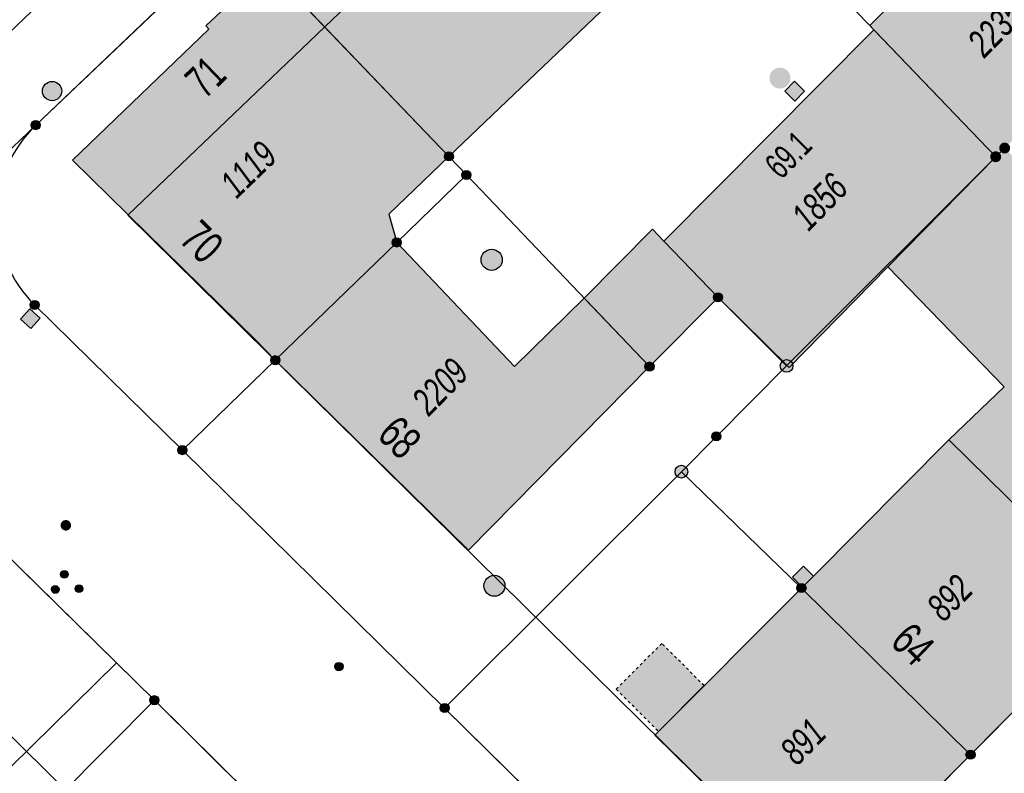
# Model space of a CAD drawing. Header units: metres. Extents: x 2695751 to 2696029, y 1260877 to 1261206.
# Tile 24 of 70: x 2695812 to 2695847, y 1261063 to 1261090. Entities that reach past the tile are written whole.
import ezdxf

# ---------------------------------------------------------------- set-up
doc = ezdxf.new("R2010")
doc.units = ezdxf.units.M
doc.header["$LTSCALE"] = 0.1
doc.linetypes.add('AUSGEZOGEN', pattern=[0])
doc.linetypes.add('VERDECKT2_S2', pattern=[0.36, 0.2, -0.16])
for name, color, linetype in [('Aménagement du territoire_Ligne de distance', 7, 'AUSGEZOGEN'), ('Limites de bien-fonds', 7, 'AUSGEZOGEN'), ('Mensuration officielle_Lignes (Couverture du sol)', 7, 'AUSGEZOGEN'), ('Mensuration officielle_Lignes (Objets divers)', 7, 'AUSGEZOGEN'), ("Mensuration officielle_N° d'assurance", 7, 'AUSGEZOGEN'), ('Mensuration officielle_N° de bâtiment', 7, 'AUSGEZOGEN'), ('Mensuration officielle_Surface (Objets divers)', 7, 'AUSGEZOGEN'), ('Mensuration officielle_Surfaces de bâtiments (Couverture du sol)', 7, 'AUSGEZOGEN'), ('Mensuration officielle_Surfaces de bâtiments (Objets divers)', 7, 'AUSGEZOGEN'), ('Points fixes eau potable', 255, 'AUSGEZOGEN'), ('Points fixes EU', 255, 'AUSGEZOGEN'), ('Points fixes mensuration officielle', 255, 'AUSGEZOGEN'), ('Points fixes réseau électrique', 255, 'AUSGEZOGEN'), ('Réseau AEW', 8, 'AUSGEZOGEN')]:
    doc.layers.add(name, color=color, linetype=linetype)
doc.styles.add('ARIAL', font='arial.ttf')

msp = doc.modelspace()

# ---------------------------------------------------------------- hatches: boundary and pattern name
at = {"layer": 'Mensuration officielle_Surfaces de bâtiments (Couverture du sol)', "true_color": 0xd2d2d2, "transparency": 33554687}
for points in [[(2695827.989, 1261098.912), (2695823.218, 1261094.33), (2695823.114, 1261094.439), (2695820.92, 1261092.31), (2695827.392, 1261085.554), (2695834.373, 1261092.227)], [(2695846.93, 1261085.54), (2695847.25, 1261085.85), (2695851.505, 1261090.093), (2695851.725, 1261090.312), (2695847.21, 1261095.026), (2695845.534, 1261093.343), (2695842.43, 1261090.227), (2695842.575, 1261090.076)], [(2695820.92, 1261092.31), (2695818.708, 1261090.22), (2695818.818, 1261090.105), (2695813.943, 1261085.423), (2695820.494, 1261078.976), (2695821.187, 1261078.266), (2695825.529, 1261082.475), (2695825.248, 1261083.485), (2695827.392, 1261085.554)], [(2695843.081, 1261081.608), (2695846.93, 1261085.54), (2695842.575, 1261090.076), (2695835.078, 1261082.523), (2695834.669, 1261082.948), (2695832.226, 1261080.485), (2695834.56, 1261078.04), (2695837.01, 1261080.51), (2695839.555, 1261078.007)], [(2695839.99, 1261070.12), (2695846.03, 1261064.16), (2695851.29, 1261069.464), (2695848.137, 1261072.576), (2695850.228, 1261074.682), (2695848.45, 1261076.448), (2695852.519, 1261080.544), (2695847.25, 1261085.85), (2695846.93, 1261085.54), (2695843.081, 1261081.608), (2695847.229, 1261077.319), (2695845.26, 1261075.415), (2695840.415, 1261070.543), (2695840.063, 1261070.897), (2695839.673, 1261070.51), (2695840.025, 1261070.155)], [(2695825.529, 1261082.475), (2695821.187, 1261078.266), (2695828.094, 1261071.47), (2695834.56, 1261078.04), (2695832.226, 1261080.485), (2695829.742, 1261078.046)], [(2695846.03, 1261064.16), (2695839.99, 1261070.12), (2695834.751, 1261064.857), (2695840.815, 1261058.899)]]:
    msp.add_hatch(color=254, dxfattribs=at).paths.add_polyline_path(points)
at = {"layer": 'Mensuration officielle_Surfaces de bâtiments (Objets divers)', "true_color": 0xebebeb, "transparency": 33554687}
msp.add_hatch(color=7, dxfattribs=at).paths.add_polyline_path([(2695834.885, 1261064.992), (2695836.515, 1261066.629), (2695834.998, 1261068.139), (2695833.368, 1261066.502)])
at = {"layer": 'Points fixes eau potable', "transparency": 33554687}
msp.add_hatch(color=7, dxfattribs=at).paths.add_polyline_path([(2695813.568, 1261072.489), (2695813.556, 1261072.475), (2695813.546, 1261072.459), (2695813.537, 1261072.442), (2695813.529, 1261072.425), (2695813.524, 1261072.406), (2695813.52, 1261072.388), (2695813.519, 1261072.369), (2695813.519, 1261072.35), (2695813.521, 1261072.331), (2695813.525, 1261072.312), (2695813.531, 1261072.294), (2695813.539, 1261072.277), (2695813.548, 1261072.261), (2695813.559, 1261072.245), (2695813.572, 1261072.231), (2695813.586, 1261072.218), (2695813.601, 1261072.207), (2695813.617, 1261072.197), (2695813.634, 1261072.189), (2695813.652, 1261072.182), (2695813.671, 1261072.178), (2695813.69, 1261072.175), (2695813.709, 1261072.175), (2695813.728, 1261072.176), (2695813.746, 1261072.179), (2695813.765, 1261072.184), (2695813.782, 1261072.191), (2695813.799, 1261072.199), (2695813.815, 1261072.21), (2695813.83, 1261072.221), (2695813.844, 1261072.235), (2695813.856, 1261072.249), (2695813.866, 1261072.265), (2695813.875, 1261072.282), (2695813.883, 1261072.299), (2695813.888, 1261072.318), (2695813.892, 1261072.336), (2695813.893, 1261072.355), (2695813.893, 1261072.374), (2695813.891, 1261072.393), (2695813.887, 1261072.412), (2695813.881, 1261072.43), (2695813.873, 1261072.447), (2695813.864, 1261072.463), (2695813.853, 1261072.479), (2695813.84, 1261072.493), (2695813.826, 1261072.506), (2695813.811, 1261072.517), (2695813.795, 1261072.527), (2695813.778, 1261072.535), (2695813.76, 1261072.542), (2695813.741, 1261072.546), (2695813.722, 1261072.549), (2695813.703, 1261072.549), (2695813.684, 1261072.548), (2695813.666, 1261072.545), (2695813.647, 1261072.54), (2695813.63, 1261072.533), (2695813.613, 1261072.525), (2695813.597, 1261072.514), (2695813.582, 1261072.503)])
at = {"layer": 'Points fixes EU', "lineweight": 25, "transparency": 33554687}
msp.add_hatch(color=7, dxfattribs=at).paths.add_polyline_path([(2695839.597, 1261088.353), (2695839.589, 1261088.428), (2695839.567, 1261088.501), (2695839.53, 1261088.567), (2695839.48, 1261088.625), (2695839.42, 1261088.671), (2695839.352, 1261088.705), (2695839.279, 1261088.724), (2695839.203, 1261088.728), (2695839.128, 1261088.716), (2695839.057, 1261088.69), (2695838.992, 1261088.65), (2695838.937, 1261088.597), (2695838.894, 1261088.535), (2695838.864, 1261088.465), (2695838.849, 1261088.391), (2695838.849, 1261088.315), (2695838.864, 1261088.241), (2695838.894, 1261088.171), (2695838.937, 1261088.109), (2695838.992, 1261088.056), (2695839.057, 1261088.016), (2695839.128, 1261087.99), (2695839.203, 1261087.978), (2695839.279, 1261087.982), (2695839.352, 1261088.001), (2695839.42, 1261088.035), (2695839.48, 1261088.081), (2695839.53, 1261088.139), (2695839.567, 1261088.205), (2695839.589, 1261088.278)])
at = {"layer": 'Points fixes EU', "transparency": 33554687}
for color, points in [(7, [(2695839.394, 1261087.882), (2695839.749, 1261087.529), (2695840.102, 1261087.884), (2695839.747, 1261088.237)]), (253, [(2695829.298, 1261081.855), (2695829.29, 1261081.931), (2695829.267, 1261082.004), (2695829.23, 1261082.071), (2695829.18, 1261082.13), (2695829.119, 1261082.177), (2695829.05, 1261082.21), (2695828.976, 1261082.23), (2695828.9, 1261082.233), (2695828.824, 1261082.222), (2695828.752, 1261082.195), (2695828.687, 1261082.155), (2695828.631, 1261082.102), (2695828.588, 1261082.039), (2695828.557, 1261081.968), (2695828.542, 1261081.893), (2695828.542, 1261081.817), (2695828.557, 1261081.742), (2695828.588, 1261081.671), (2695828.631, 1261081.608), (2695828.687, 1261081.555), (2695828.752, 1261081.515), (2695828.824, 1261081.488), (2695828.9, 1261081.477), (2695828.976, 1261081.48), (2695829.05, 1261081.5), (2695829.119, 1261081.533), (2695829.18, 1261081.58), (2695829.23, 1261081.639), (2695829.267, 1261081.706), (2695829.29, 1261081.779)]), (7, [(2695812.421, 1261080.106), (2695812.087, 1261079.734), (2695812.459, 1261079.4), (2695812.793, 1261079.772)]), (7, [(2695829.393, 1261070.201), (2695829.385, 1261070.276), (2695829.363, 1261070.349), (2695829.326, 1261070.415), (2695829.276, 1261070.472), (2695829.216, 1261070.519), (2695829.148, 1261070.552), (2695829.075, 1261070.571), (2695828.999, 1261070.575), (2695828.924, 1261070.564), (2695828.853, 1261070.537), (2695828.788, 1261070.497), (2695828.733, 1261070.445), (2695828.69, 1261070.383), (2695828.66, 1261070.313), (2695828.645, 1261070.239), (2695828.645, 1261070.163), (2695828.66, 1261070.088), (2695828.69, 1261070.019), (2695828.733, 1261069.956), (2695828.788, 1261069.904), (2695828.853, 1261069.864), (2695828.924, 1261069.838), (2695828.999, 1261069.826), (2695829.075, 1261069.83), (2695829.148, 1261069.849), (2695829.216, 1261069.882), (2695829.276, 1261069.929), (2695829.326, 1261069.986), (2695829.363, 1261070.053), (2695829.385, 1261070.125)]), (7, [(2695823.614, 1261067.311), (2695823.611, 1261067.341), (2695823.602, 1261067.37), (2695823.587, 1261067.397), (2695823.567, 1261067.42), (2695823.543, 1261067.438), (2695823.516, 1261067.452), (2695823.486, 1261067.459), (2695823.456, 1261067.461), (2695823.426, 1261067.456), (2695823.398, 1261067.446), (2695823.372, 1261067.43), (2695823.35, 1261067.409), (2695823.333, 1261067.384), (2695823.321, 1261067.356), (2695823.315, 1261067.326), (2695823.315, 1261067.296), (2695823.321, 1261067.266), (2695823.333, 1261067.238), (2695823.35, 1261067.213), (2695823.372, 1261067.192), (2695823.398, 1261067.176), (2695823.426, 1261067.166), (2695823.456, 1261067.161), (2695823.486, 1261067.163), (2695823.516, 1261067.17), (2695823.543, 1261067.184), (2695823.567, 1261067.202), (2695823.587, 1261067.225), (2695823.602, 1261067.252), (2695823.611, 1261067.281)])]:
    msp.add_hatch(color=color, dxfattribs=at).paths.add_polyline_path(points)
at = {"layer": 'Points fixes mensuration officielle', "transparency": 33554687}
for points in [[(2695812.792, 1261086.67), (2695812.789, 1261086.703), (2695812.779, 1261086.734), (2695812.763, 1261086.763), (2695812.742, 1261086.788), (2695812.716, 1261086.808), (2695812.686, 1261086.822), (2695812.655, 1261086.831), (2695812.622, 1261086.832), (2695812.589, 1261086.827), (2695812.558, 1261086.816), (2695812.531, 1261086.799), (2695812.507, 1261086.776), (2695812.488, 1261086.749), (2695812.475, 1261086.719), (2695812.468, 1261086.686), (2695812.468, 1261086.654), (2695812.475, 1261086.621), (2695812.488, 1261086.591), (2695812.507, 1261086.564), (2695812.531, 1261086.541), (2695812.558, 1261086.524), (2695812.589, 1261086.513), (2695812.622, 1261086.508), (2695812.655, 1261086.509), (2695812.686, 1261086.518), (2695812.716, 1261086.532), (2695812.742, 1261086.552), (2695812.763, 1261086.577), (2695812.779, 1261086.606), (2695812.789, 1261086.637)], [(2695847.445, 1261085.85), (2695847.441, 1261085.889), (2695847.429, 1261085.927), (2695847.41, 1261085.961), (2695847.384, 1261085.991), (2695847.353, 1261086.015), (2695847.318, 1261086.033), (2695847.28, 1261086.043), (2695847.24, 1261086.045), (2695847.201, 1261086.039), (2695847.164, 1261086.025), (2695847.131, 1261086.004), (2695847.102, 1261085.977), (2695847.08, 1261085.945), (2695847.064, 1261085.908), (2695847.056, 1261085.87), (2695847.056, 1261085.83), (2695847.064, 1261085.792), (2695847.08, 1261085.755), (2695847.102, 1261085.723), (2695847.131, 1261085.696), (2695847.164, 1261085.675), (2695847.201, 1261085.661), (2695847.24, 1261085.655), (2695847.28, 1261085.657), (2695847.318, 1261085.667), (2695847.353, 1261085.685), (2695847.384, 1261085.709), (2695847.41, 1261085.739), (2695847.429, 1261085.773), (2695847.441, 1261085.811)], [(2695827.554, 1261085.554), (2695827.551, 1261085.587), (2695827.541, 1261085.618), (2695827.525, 1261085.647), (2695827.504, 1261085.672), (2695827.478, 1261085.692), (2695827.448, 1261085.706), (2695827.417, 1261085.715), (2695827.384, 1261085.716), (2695827.351, 1261085.711), (2695827.32, 1261085.7), (2695827.293, 1261085.683), (2695827.269, 1261085.66), (2695827.25, 1261085.633), (2695827.237, 1261085.603), (2695827.23, 1261085.57), (2695827.23, 1261085.538), (2695827.237, 1261085.505), (2695827.25, 1261085.475), (2695827.269, 1261085.448), (2695827.293, 1261085.425), (2695827.32, 1261085.408), (2695827.351, 1261085.397), (2695827.384, 1261085.392), (2695827.417, 1261085.393), (2695827.448, 1261085.402), (2695827.478, 1261085.416), (2695827.504, 1261085.436), (2695827.525, 1261085.461), (2695827.541, 1261085.49), (2695827.551, 1261085.521)], [(2695847.125, 1261085.54), (2695847.121, 1261085.579), (2695847.109, 1261085.617), (2695847.09, 1261085.651), (2695847.064, 1261085.681), (2695847.033, 1261085.705), (2695846.998, 1261085.723), (2695846.96, 1261085.733), (2695846.92, 1261085.735), (2695846.881, 1261085.729), (2695846.844, 1261085.715), (2695846.811, 1261085.694), (2695846.782, 1261085.667), (2695846.76, 1261085.635), (2695846.744, 1261085.598), (2695846.736, 1261085.56), (2695846.736, 1261085.52), (2695846.744, 1261085.482), (2695846.76, 1261085.445), (2695846.782, 1261085.413), (2695846.811, 1261085.386), (2695846.844, 1261085.365), (2695846.881, 1261085.351), (2695846.92, 1261085.345), (2695846.96, 1261085.347), (2695846.998, 1261085.357), (2695847.033, 1261085.375), (2695847.064, 1261085.399), (2695847.09, 1261085.429), (2695847.109, 1261085.463), (2695847.121, 1261085.501)], [(2695828.182, 1261084.89), (2695828.179, 1261084.923), (2695828.169, 1261084.954), (2695828.153, 1261084.983), (2695828.132, 1261085.008), (2695828.106, 1261085.028), (2695828.076, 1261085.042), (2695828.045, 1261085.051), (2695828.012, 1261085.052), (2695827.979, 1261085.047), (2695827.948, 1261085.036), (2695827.921, 1261085.019), (2695827.897, 1261084.996), (2695827.878, 1261084.969), (2695827.865, 1261084.939), (2695827.858, 1261084.906), (2695827.858, 1261084.874), (2695827.865, 1261084.841), (2695827.878, 1261084.811), (2695827.897, 1261084.784), (2695827.921, 1261084.761), (2695827.948, 1261084.744), (2695827.979, 1261084.733), (2695828.012, 1261084.728), (2695828.045, 1261084.729), (2695828.076, 1261084.738), (2695828.106, 1261084.752), (2695828.132, 1261084.772), (2695828.153, 1261084.797), (2695828.169, 1261084.826), (2695828.179, 1261084.857)], [(2695825.691, 1261082.475), (2695825.688, 1261082.508), (2695825.678, 1261082.539), (2695825.662, 1261082.568), (2695825.641, 1261082.593), (2695825.615, 1261082.613), (2695825.585, 1261082.627), (2695825.554, 1261082.636), (2695825.521, 1261082.637), (2695825.488, 1261082.632), (2695825.457, 1261082.621), (2695825.43, 1261082.604), (2695825.406, 1261082.581), (2695825.387, 1261082.554), (2695825.374, 1261082.524), (2695825.367, 1261082.491), (2695825.367, 1261082.459), (2695825.374, 1261082.426), (2695825.387, 1261082.396), (2695825.406, 1261082.369), (2695825.43, 1261082.346), (2695825.457, 1261082.329), (2695825.488, 1261082.318), (2695825.521, 1261082.313), (2695825.554, 1261082.314), (2695825.585, 1261082.323), (2695825.615, 1261082.337), (2695825.641, 1261082.357), (2695825.662, 1261082.382), (2695825.678, 1261082.411), (2695825.688, 1261082.442)], [(2695837.172, 1261080.51), (2695837.169, 1261080.543), (2695837.159, 1261080.574), (2695837.143, 1261080.603), (2695837.122, 1261080.628), (2695837.096, 1261080.648), (2695837.066, 1261080.662), (2695837.035, 1261080.671), (2695837.002, 1261080.672), (2695836.969, 1261080.667), (2695836.938, 1261080.656), (2695836.911, 1261080.639), (2695836.887, 1261080.616), (2695836.868, 1261080.589), (2695836.855, 1261080.559), (2695836.848, 1261080.526), (2695836.848, 1261080.494), (2695836.855, 1261080.461), (2695836.868, 1261080.431), (2695836.887, 1261080.404), (2695836.911, 1261080.381), (2695836.938, 1261080.364), (2695836.969, 1261080.353), (2695837.002, 1261080.348), (2695837.035, 1261080.349), (2695837.066, 1261080.358), (2695837.096, 1261080.372), (2695837.122, 1261080.392), (2695837.143, 1261080.417), (2695837.159, 1261080.446), (2695837.169, 1261080.477)], [(2695812.752, 1261080.24), (2695812.749, 1261080.273), (2695812.739, 1261080.304), (2695812.723, 1261080.333), (2695812.702, 1261080.358), (2695812.676, 1261080.378), (2695812.646, 1261080.392), (2695812.615, 1261080.401), (2695812.582, 1261080.402), (2695812.549, 1261080.397), (2695812.518, 1261080.386), (2695812.491, 1261080.369), (2695812.467, 1261080.346), (2695812.448, 1261080.319), (2695812.435, 1261080.289), (2695812.428, 1261080.256), (2695812.428, 1261080.224), (2695812.435, 1261080.191), (2695812.448, 1261080.161), (2695812.467, 1261080.134), (2695812.491, 1261080.111), (2695812.518, 1261080.094), (2695812.549, 1261080.083), (2695812.582, 1261080.078), (2695812.615, 1261080.079), (2695812.646, 1261080.088), (2695812.676, 1261080.102), (2695812.702, 1261080.122), (2695812.723, 1261080.147), (2695812.739, 1261080.176), (2695812.749, 1261080.207)], [(2695821.349, 1261078.266), (2695821.346, 1261078.299), (2695821.336, 1261078.33), (2695821.32, 1261078.359), (2695821.299, 1261078.384), (2695821.273, 1261078.404), (2695821.243, 1261078.418), (2695821.212, 1261078.427), (2695821.179, 1261078.428), (2695821.146, 1261078.423), (2695821.115, 1261078.412), (2695821.088, 1261078.395), (2695821.064, 1261078.372), (2695821.045, 1261078.345), (2695821.032, 1261078.315), (2695821.025, 1261078.282), (2695821.025, 1261078.25), (2695821.032, 1261078.217), (2695821.045, 1261078.187), (2695821.064, 1261078.16), (2695821.088, 1261078.137), (2695821.115, 1261078.12), (2695821.146, 1261078.109), (2695821.179, 1261078.104), (2695821.212, 1261078.105), (2695821.243, 1261078.114), (2695821.273, 1261078.128), (2695821.299, 1261078.148), (2695821.32, 1261078.173), (2695821.336, 1261078.202), (2695821.346, 1261078.233)], [(2695834.722, 1261078.04), (2695834.719, 1261078.073), (2695834.709, 1261078.104), (2695834.693, 1261078.133), (2695834.672, 1261078.158), (2695834.646, 1261078.178), (2695834.616, 1261078.192), (2695834.585, 1261078.201), (2695834.552, 1261078.202), (2695834.519, 1261078.197), (2695834.488, 1261078.186), (2695834.461, 1261078.169), (2695834.437, 1261078.146), (2695834.418, 1261078.119), (2695834.405, 1261078.089), (2695834.398, 1261078.056), (2695834.398, 1261078.024), (2695834.405, 1261077.991), (2695834.418, 1261077.961), (2695834.437, 1261077.934), (2695834.461, 1261077.911), (2695834.488, 1261077.894), (2695834.519, 1261077.883), (2695834.552, 1261077.878), (2695834.585, 1261077.879), (2695834.616, 1261077.888), (2695834.646, 1261077.902), (2695834.672, 1261077.922), (2695834.693, 1261077.947), (2695834.709, 1261077.976), (2695834.719, 1261078.007)], [(2695839.687, 1261078.06), (2695839.683, 1261078.106), (2695839.669, 1261078.15), (2695839.647, 1261078.19), (2695839.617, 1261078.225), (2695839.58, 1261078.253), (2695839.539, 1261078.273), (2695839.494, 1261078.285), (2695839.448, 1261078.287), (2695839.403, 1261078.28), (2695839.36, 1261078.264), (2695839.321, 1261078.24), (2695839.287, 1261078.208), (2695839.261, 1261078.17), (2695839.243, 1261078.128), (2695839.234, 1261078.083), (2695839.234, 1261078.037), (2695839.243, 1261077.992), (2695839.261, 1261077.95), (2695839.287, 1261077.912), (2695839.321, 1261077.88), (2695839.36, 1261077.856), (2695839.403, 1261077.84), (2695839.448, 1261077.833), (2695839.494, 1261077.835), (2695839.539, 1261077.847), (2695839.58, 1261077.867), (2695839.617, 1261077.895), (2695839.647, 1261077.93), (2695839.669, 1261077.97), (2695839.683, 1261078.014)], [(2695837.112, 1261075.54), (2695837.109, 1261075.573), (2695837.099, 1261075.604), (2695837.083, 1261075.633), (2695837.062, 1261075.658), (2695837.036, 1261075.678), (2695837.006, 1261075.692), (2695836.975, 1261075.701), (2695836.942, 1261075.702), (2695836.909, 1261075.697), (2695836.878, 1261075.686), (2695836.851, 1261075.669), (2695836.827, 1261075.646), (2695836.808, 1261075.619), (2695836.795, 1261075.589), (2695836.788, 1261075.556), (2695836.788, 1261075.524), (2695836.795, 1261075.491), (2695836.808, 1261075.461), (2695836.827, 1261075.434), (2695836.851, 1261075.411), (2695836.878, 1261075.394), (2695836.909, 1261075.383), (2695836.942, 1261075.378), (2695836.975, 1261075.379), (2695837.006, 1261075.388), (2695837.036, 1261075.402), (2695837.062, 1261075.422), (2695837.083, 1261075.447), (2695837.099, 1261075.476), (2695837.109, 1261075.507)], [(2695818.032, 1261075.05), (2695818.029, 1261075.083), (2695818.019, 1261075.114), (2695818.003, 1261075.143), (2695817.982, 1261075.168), (2695817.956, 1261075.188), (2695817.926, 1261075.202), (2695817.895, 1261075.211), (2695817.862, 1261075.212), (2695817.829, 1261075.207), (2695817.798, 1261075.196), (2695817.771, 1261075.179), (2695817.747, 1261075.156), (2695817.728, 1261075.129), (2695817.715, 1261075.099), (2695817.708, 1261075.066), (2695817.708, 1261075.034), (2695817.715, 1261075.001), (2695817.728, 1261074.971), (2695817.747, 1261074.944), (2695817.771, 1261074.921), (2695817.798, 1261074.904), (2695817.829, 1261074.893), (2695817.862, 1261074.888), (2695817.895, 1261074.889), (2695817.926, 1261074.898), (2695817.956, 1261074.912), (2695817.982, 1261074.932), (2695818.003, 1261074.957), (2695818.019, 1261074.986), (2695818.029, 1261075.017)], [(2695835.927, 1261074.28), (2695835.923, 1261074.326), (2695835.909, 1261074.37), (2695835.887, 1261074.41), (2695835.857, 1261074.445), (2695835.82, 1261074.473), (2695835.779, 1261074.493), (2695835.734, 1261074.505), (2695835.688, 1261074.507), (2695835.643, 1261074.5), (2695835.6, 1261074.484), (2695835.561, 1261074.46), (2695835.527, 1261074.428), (2695835.501, 1261074.39), (2695835.483, 1261074.348), (2695835.474, 1261074.303), (2695835.474, 1261074.257), (2695835.483, 1261074.212), (2695835.501, 1261074.17), (2695835.527, 1261074.132), (2695835.561, 1261074.1), (2695835.6, 1261074.076), (2695835.643, 1261074.06), (2695835.688, 1261074.053), (2695835.734, 1261074.055), (2695835.779, 1261074.067), (2695835.82, 1261074.087), (2695835.857, 1261074.115), (2695835.887, 1261074.15), (2695835.909, 1261074.19), (2695835.923, 1261074.234)], [(2695840.152, 1261070.12), (2695840.149, 1261070.153), (2695840.139, 1261070.184), (2695840.123, 1261070.213), (2695840.102, 1261070.238), (2695840.076, 1261070.258), (2695840.046, 1261070.272), (2695840.015, 1261070.281), (2695839.982, 1261070.282), (2695839.949, 1261070.277), (2695839.918, 1261070.266), (2695839.891, 1261070.249), (2695839.867, 1261070.226), (2695839.848, 1261070.199), (2695839.835, 1261070.169), (2695839.828, 1261070.136), (2695839.828, 1261070.104), (2695839.835, 1261070.071), (2695839.848, 1261070.041), (2695839.867, 1261070.014), (2695839.891, 1261069.991), (2695839.918, 1261069.974), (2695839.949, 1261069.963), (2695839.982, 1261069.958), (2695840.015, 1261069.959), (2695840.046, 1261069.968), (2695840.076, 1261069.982), (2695840.102, 1261070.002), (2695840.123, 1261070.027), (2695840.139, 1261070.056), (2695840.149, 1261070.087)], [(2695817.032, 1261066.11), (2695817.029, 1261066.143), (2695817.019, 1261066.174), (2695817.003, 1261066.203), (2695816.982, 1261066.228), (2695816.956, 1261066.248), (2695816.926, 1261066.262), (2695816.895, 1261066.271), (2695816.862, 1261066.272), (2695816.829, 1261066.267), (2695816.798, 1261066.256), (2695816.771, 1261066.239), (2695816.747, 1261066.216), (2695816.728, 1261066.189), (2695816.715, 1261066.159), (2695816.708, 1261066.126), (2695816.708, 1261066.094), (2695816.715, 1261066.061), (2695816.728, 1261066.031), (2695816.747, 1261066.004), (2695816.771, 1261065.981), (2695816.798, 1261065.964), (2695816.829, 1261065.953), (2695816.862, 1261065.948), (2695816.895, 1261065.949), (2695816.926, 1261065.958), (2695816.956, 1261065.972), (2695816.982, 1261065.992), (2695817.003, 1261066.017), (2695817.019, 1261066.046), (2695817.029, 1261066.077)], [(2695827.402, 1261065.83), (2695827.399, 1261065.863), (2695827.389, 1261065.894), (2695827.373, 1261065.923), (2695827.352, 1261065.948), (2695827.326, 1261065.968), (2695827.296, 1261065.982), (2695827.265, 1261065.991), (2695827.232, 1261065.992), (2695827.199, 1261065.987), (2695827.168, 1261065.976), (2695827.141, 1261065.959), (2695827.117, 1261065.936), (2695827.098, 1261065.909), (2695827.085, 1261065.879), (2695827.078, 1261065.846), (2695827.078, 1261065.814), (2695827.085, 1261065.781), (2695827.098, 1261065.751), (2695827.117, 1261065.724), (2695827.141, 1261065.701), (2695827.168, 1261065.684), (2695827.199, 1261065.673), (2695827.232, 1261065.668), (2695827.265, 1261065.669), (2695827.296, 1261065.678), (2695827.326, 1261065.692), (2695827.352, 1261065.712), (2695827.373, 1261065.737), (2695827.389, 1261065.766), (2695827.399, 1261065.797)], [(2695846.192, 1261064.16), (2695846.189, 1261064.193), (2695846.179, 1261064.224), (2695846.163, 1261064.253), (2695846.142, 1261064.278), (2695846.116, 1261064.298), (2695846.086, 1261064.312), (2695846.055, 1261064.321), (2695846.022, 1261064.322), (2695845.989, 1261064.317), (2695845.958, 1261064.306), (2695845.931, 1261064.289), (2695845.907, 1261064.266), (2695845.888, 1261064.239), (2695845.875, 1261064.209), (2695845.868, 1261064.176), (2695845.868, 1261064.144), (2695845.875, 1261064.111), (2695845.888, 1261064.081), (2695845.907, 1261064.054), (2695845.931, 1261064.031), (2695845.958, 1261064.014), (2695845.989, 1261064.003), (2695846.022, 1261063.998), (2695846.055, 1261063.999), (2695846.086, 1261064.008), (2695846.116, 1261064.022), (2695846.142, 1261064.042), (2695846.163, 1261064.067), (2695846.179, 1261064.096), (2695846.189, 1261064.127)]]:
    msp.add_hatch(color=7, dxfattribs=at).paths.add_polyline_path(points)
at = {"layer": 'Points fixes réseau électrique', "transparency": 33554687}
msp.add_hatch(color=7, dxfattribs=at).paths.add_polyline_path([(2695812.871, 1261087.888), (2695812.873, 1261087.853), (2695812.879, 1261087.818), (2695812.887, 1261087.785), (2695812.899, 1261087.752), (2695812.915, 1261087.721), (2695812.933, 1261087.691), (2695812.954, 1261087.664), (2695812.978, 1261087.639), (2695813.005, 1261087.616), (2695813.033, 1261087.596), (2695813.064, 1261087.579), (2695813.096, 1261087.565), (2695813.129, 1261087.555), (2695813.163, 1261087.548), (2695813.198, 1261087.544), (2695813.233, 1261087.544), (2695813.267, 1261087.548), (2695813.301, 1261087.555), (2695813.335, 1261087.565), (2695813.367, 1261087.579), (2695813.397, 1261087.596), (2695813.426, 1261087.616), (2695813.452, 1261087.639), (2695813.476, 1261087.664), (2695813.497, 1261087.691), (2695813.516, 1261087.721), (2695813.531, 1261087.752), (2695813.543, 1261087.785), (2695813.552, 1261087.818), (2695813.557, 1261087.853), (2695813.559, 1261087.888), (2695813.557, 1261087.922), (2695813.552, 1261087.957), (2695813.543, 1261087.991), (2695813.531, 1261088.023), (2695813.516, 1261088.055), (2695813.497, 1261088.084), (2695813.476, 1261088.112), (2695813.452, 1261088.137), (2695813.426, 1261088.16), (2695813.397, 1261088.179), (2695813.367, 1261088.196), (2695813.335, 1261088.21), (2695813.301, 1261088.22), (2695813.267, 1261088.227), (2695813.233, 1261088.231), (2695813.198, 1261088.231), (2695813.163, 1261088.227), (2695813.129, 1261088.22), (2695813.096, 1261088.21), (2695813.064, 1261088.196), (2695813.033, 1261088.179), (2695813.005, 1261088.16), (2695812.978, 1261088.137), (2695812.954, 1261088.112), (2695812.933, 1261088.084), (2695812.915, 1261088.055), (2695812.899, 1261088.023), (2695812.887, 1261087.991), (2695812.879, 1261087.957), (2695812.873, 1261087.922)])
at = {"layer": 'Réseau AEW', "transparency": 33554687}
for points in [[(2695813.517, 1261070.608), (2695813.517, 1261070.594), (2695813.519, 1261070.58), (2695813.523, 1261070.567), (2695813.528, 1261070.554), (2695813.534, 1261070.541), (2695813.541, 1261070.529), (2695813.55, 1261070.518), (2695813.559, 1261070.508), (2695813.57, 1261070.499), (2695813.581, 1261070.491), (2695813.593, 1261070.485), (2695813.606, 1261070.479), (2695813.62, 1261070.475), (2695813.633, 1261070.472), (2695813.647, 1261070.471), (2695813.661, 1261070.471), (2695813.675, 1261070.472), (2695813.688, 1261070.475), (2695813.702, 1261070.479), (2695813.715, 1261070.485), (2695813.727, 1261070.491), (2695813.738, 1261070.499), (2695813.749, 1261070.508), (2695813.758, 1261070.518), (2695813.767, 1261070.529), (2695813.774, 1261070.541), (2695813.78, 1261070.554), (2695813.785, 1261070.567), (2695813.789, 1261070.58), (2695813.791, 1261070.594), (2695813.791, 1261070.608), (2695813.791, 1261070.622), (2695813.789, 1261070.636), (2695813.785, 1261070.649), (2695813.78, 1261070.662), (2695813.774, 1261070.675), (2695813.767, 1261070.687), (2695813.758, 1261070.698), (2695813.749, 1261070.708), (2695813.738, 1261070.717), (2695813.727, 1261070.725), (2695813.715, 1261070.731), (2695813.702, 1261070.737), (2695813.688, 1261070.741), (2695813.675, 1261070.744), (2695813.661, 1261070.745), (2695813.647, 1261070.745), (2695813.633, 1261070.744), (2695813.62, 1261070.741), (2695813.606, 1261070.737), (2695813.593, 1261070.731), (2695813.581, 1261070.725), (2695813.57, 1261070.717), (2695813.559, 1261070.708), (2695813.55, 1261070.698), (2695813.541, 1261070.687), (2695813.534, 1261070.675), (2695813.528, 1261070.662), (2695813.523, 1261070.649), (2695813.519, 1261070.636), (2695813.517, 1261070.622)], [(2695813.19, 1261070.068), (2695813.19, 1261070.054), (2695813.192, 1261070.04), (2695813.196, 1261070.027), (2695813.201, 1261070.014), (2695813.207, 1261070.001), (2695813.214, 1261069.989), (2695813.223, 1261069.978), (2695813.232, 1261069.968), (2695813.243, 1261069.959), (2695813.254, 1261069.951), (2695813.266, 1261069.945), (2695813.279, 1261069.939), (2695813.293, 1261069.935), (2695813.306, 1261069.932), (2695813.32, 1261069.931), (2695813.334, 1261069.931), (2695813.348, 1261069.932), (2695813.361, 1261069.935), (2695813.375, 1261069.939), (2695813.388, 1261069.945), (2695813.4, 1261069.951), (2695813.411, 1261069.959), (2695813.422, 1261069.968), (2695813.431, 1261069.978), (2695813.44, 1261069.989), (2695813.447, 1261070.001), (2695813.453, 1261070.014), (2695813.458, 1261070.027), (2695813.462, 1261070.04), (2695813.464, 1261070.054), (2695813.464, 1261070.068), (2695813.464, 1261070.082), (2695813.462, 1261070.096), (2695813.458, 1261070.109), (2695813.453, 1261070.122), (2695813.447, 1261070.135), (2695813.44, 1261070.147), (2695813.431, 1261070.158), (2695813.422, 1261070.168), (2695813.411, 1261070.177), (2695813.4, 1261070.185), (2695813.388, 1261070.191), (2695813.375, 1261070.197), (2695813.361, 1261070.201), (2695813.348, 1261070.204), (2695813.334, 1261070.205), (2695813.32, 1261070.205), (2695813.306, 1261070.204), (2695813.293, 1261070.201), (2695813.279, 1261070.197), (2695813.266, 1261070.191), (2695813.254, 1261070.185), (2695813.243, 1261070.177), (2695813.232, 1261070.168), (2695813.223, 1261070.158), (2695813.214, 1261070.147), (2695813.207, 1261070.135), (2695813.201, 1261070.122), (2695813.196, 1261070.109), (2695813.192, 1261070.096), (2695813.19, 1261070.082)], [(2695814.039, 1261070.099), (2695814.039, 1261070.085), (2695814.041, 1261070.071), (2695814.045, 1261070.058), (2695814.05, 1261070.045), (2695814.056, 1261070.032), (2695814.063, 1261070.02), (2695814.072, 1261070.009), (2695814.081, 1261069.999), (2695814.092, 1261069.99), (2695814.103, 1261069.982), (2695814.115, 1261069.976), (2695814.128, 1261069.97), (2695814.142, 1261069.966), (2695814.155, 1261069.963), (2695814.169, 1261069.962), (2695814.183, 1261069.962), (2695814.197, 1261069.963), (2695814.21, 1261069.966), (2695814.224, 1261069.97), (2695814.237, 1261069.976), (2695814.249, 1261069.982), (2695814.26, 1261069.99), (2695814.271, 1261069.999), (2695814.28, 1261070.009), (2695814.289, 1261070.02), (2695814.296, 1261070.032), (2695814.302, 1261070.045), (2695814.307, 1261070.058), (2695814.311, 1261070.071), (2695814.313, 1261070.085), (2695814.313, 1261070.099), (2695814.313, 1261070.113), (2695814.311, 1261070.127), (2695814.307, 1261070.14), (2695814.302, 1261070.153), (2695814.296, 1261070.166), (2695814.289, 1261070.178), (2695814.28, 1261070.189), (2695814.271, 1261070.199), (2695814.26, 1261070.208), (2695814.249, 1261070.216), (2695814.237, 1261070.222), (2695814.224, 1261070.228), (2695814.21, 1261070.232), (2695814.197, 1261070.235), (2695814.183, 1261070.236), (2695814.169, 1261070.236), (2695814.155, 1261070.235), (2695814.142, 1261070.232), (2695814.128, 1261070.228), (2695814.115, 1261070.222), (2695814.103, 1261070.216), (2695814.092, 1261070.208), (2695814.081, 1261070.199), (2695814.072, 1261070.189), (2695814.063, 1261070.178), (2695814.056, 1261070.166), (2695814.05, 1261070.153), (2695814.045, 1261070.14), (2695814.041, 1261070.127), (2695814.039, 1261070.113)]]:
    msp.add_hatch(color=1, dxfattribs=at).paths.add_polyline_path(points)

# ---------------------------------------------------------------- linework, layer by layer
at = {"layer": 'Aménagement du territoire_Ligne de distance', "color": 7, "linetype": 'AUSGEZOGEN', "transparency": 33554687}
for points in [[(2695815.92, 1261083.45), (2695852.53, 1261047.34), (2695889.71, 1261010.67), (2695915.9, 1260984.83), (2695942.7, 1260958.39), (2695972.35, 1260992.97), (2695942.13, 1261023.53), (2695912.25, 1261053.75), (2695881.66, 1261084.69), (2695850.32, 1261116.38)], [(2695850.32, 1261116.38), (2695835.39, 1261102.09), (2695815.92, 1261083.45)], [(2695878.33, 1260999.13), (2695841.15, 1261035.8), (2695804.21, 1261072.25)]]:
    msp.add_lwpolyline(points, dxfattribs=at)
at = {"layer": 'Limites de bien-fonds', "color": 7, "linetype": 'AUSGEZOGEN', "transparency": 33554687}
for p, q in [((2695846.93, 1261085.54), (2695829.98, 1261103.24)), ((2695819.79, 1261093.49), (2695812.63, 1261086.67)), ((2695801.03, 1261075.59), (2695812.63, 1261086.67)), ((2695847.25, 1261085.85), (2695846.93, 1261085.54)), ((2695839.46, 1261078.06), (2695846.93, 1261085.54)), ((2695812.59, 1261080.24), (2695817.87, 1261075.05)), ((2695857.37, 1261075.66), (2695846.03, 1261064.16)), ((2695816.87, 1261066.11), (2695807.29, 1261075.53)), ((2695817.87, 1261075.05), (2695827.24, 1261065.83)), ((2695827.24, 1261065.83), (2695835.7, 1261074.28)), ((2695816.87, 1261066.11), (2695802.39, 1261051.53)), ((2695829.39, 1261053.72), (2695816.87, 1261066.11)), ((2695827.24, 1261065.83), (2695837.53, 1261055.69)), ((2695846.03, 1261064.16), (2695837.53, 1261055.69))]:
    msp.add_line(p, q, dxfattribs=at)
for points in [[(2695819.79, 1261093.49), (2695820.92, 1261092.31), (2695827.392, 1261085.554), (2695828.02, 1261084.89)], [(2695817.87, 1261075.05), (2695821.187, 1261078.266), (2695825.529, 1261082.475), (2695828.02, 1261084.89)], [(2695828.02, 1261084.89), (2695834.56, 1261078.04), (2695837.01, 1261080.51), (2695839.46, 1261078.06)], [(2695839.46, 1261078.06), (2695836.95, 1261075.54), (2695835.7, 1261074.28)], [(2695835.7, 1261074.28), (2695839.99, 1261070.12), (2695846.03, 1261064.16)]]:
    msp.add_lwpolyline(points, dxfattribs=at)
msp.add_arc((2695815.76, 1261083.435), 4.501, 134.0576, 225.2295, dxfattribs=at)
at = {"layer": 'Mensuration officielle_Lignes (Couverture du sol)', "color": 7, "linetype": 'AUSGEZOGEN', "transparency": 33554687}
for p, q in [((2695820.92, 1261092.31), (2695827.392, 1261085.554)), ((2695842.575, 1261090.076), (2695846.93, 1261085.54)), ((2695846.93, 1261085.54), (2695847.25, 1261085.85)), ((2695843.081, 1261081.608), (2695846.93, 1261085.54)), ((2695825.529, 1261082.475), (2695821.187, 1261078.266)), ((2695834.56, 1261078.04), (2695832.226, 1261080.485)), ((2695815.515, 1261067.442), (2695811.415, 1261071.473)), ((2695839.99, 1261070.12), (2695846.03, 1261064.16)), ((2695851.29, 1261069.464), (2695846.03, 1261064.16)), ((2695811.724, 1261063.714), (2695815.515, 1261067.442)), ((2695846.03, 1261064.16), (2695840.815, 1261058.899))]:
    msp.add_line(p, q, dxfattribs=at)
for points in [[(2695752.611, 1261033.406), (2695806.905, 1261085.41), (2695839.776, 1261116.898)], [(2695812.63, 1261086.67), (2695819.79, 1261093.49), (2695826.78, 1261100.178)], [(2695827.989, 1261098.912), (2695834.373, 1261092.227), (2695827.392, 1261085.554)], [(2695842.575, 1261090.076), (2695842.43, 1261090.227), (2695845.534, 1261093.343)], [(2695821.187, 1261078.266), (2695820.494, 1261078.976), (2695813.943, 1261085.423), (2695818.818, 1261090.105), (2695818.708, 1261090.22), (2695820.92, 1261092.31)], [(2695832.226, 1261080.485), (2695834.669, 1261082.948), (2695835.078, 1261082.523), (2695842.575, 1261090.076)], [(2695827.392, 1261085.554), (2695825.248, 1261083.485), (2695825.529, 1261082.475)], [(2695825.529, 1261082.475), (2695829.742, 1261078.046), (2695832.226, 1261080.485)], [(2695843.081, 1261081.608), (2695839.555, 1261078.007), (2695837.01, 1261080.51), (2695834.56, 1261078.04)], [(2695839.99, 1261070.12), (2695840.025, 1261070.155), (2695839.673, 1261070.51), (2695840.063, 1261070.897), (2695840.415, 1261070.543), (2695845.26, 1261075.415), (2695847.229, 1261077.319), (2695843.081, 1261081.608)], [(2695837.53, 1261055.69), (2695827.24, 1261065.83), (2695817.87, 1261075.05), (2695812.59, 1261080.24)], [(2695834.56, 1261078.04), (2695828.094, 1261071.47), (2695821.187, 1261078.266)], [(2695840.815, 1261058.899), (2695834.751, 1261064.857), (2695839.99, 1261070.12)], [(2695829.39, 1261053.72), (2695816.87, 1261066.11), (2695815.515, 1261067.442)]]:
    msp.add_lwpolyline(points, dxfattribs=at)
msp.add_arc((2695815.76, 1261083.435), 4.501, 134.0576, 225.2295, dxfattribs=at)
at = {"layer": 'Mensuration officielle_Lignes (Objets divers)', "color": 7, "linetype": 'AUSGEZOGEN', "transparency": 33554687}
for p, q in [((2695837.01, 1261080.51), (2695835.078, 1261082.523)), ((2695845.26, 1261075.415), (2695848.137, 1261072.576)), ((2695840.025, 1261070.155), (2695840.415, 1261070.543))]:
    msp.add_line(p, q, dxfattribs=at)
at = {"layer": 'Mensuration officielle_Surface (Objets divers)', "color": 7, "linetype": 'AUSGEZOGEN', "transparency": 33554687}
msp.add_line((2695834.885, 1261064.992), (2695836.515, 1261066.629), dxfattribs=at)
at = {"layer": 'Mensuration officielle_Surface (Objets divers)', "color": 7, "linetype": 'VERDECKT2_S2', "transparency": 33554687}
msp.add_lwpolyline([(2695836.515, 1261066.629), (2695834.998, 1261068.139), (2695833.368, 1261066.502), (2695834.885, 1261064.992)], dxfattribs=at)
at = {"layer": 'Points fixes EU', "transparency": 33554687}
for points in [[(2695839.394, 1261087.882), (2695839.747, 1261088.237), (2695840.102, 1261087.884), (2695839.749, 1261087.529), (2695839.394, 1261087.882)], [(2695812.421, 1261080.106), (2695812.793, 1261079.772), (2695812.459, 1261079.4), (2695812.087, 1261079.734), (2695812.421, 1261080.106)]]:
    msp.add_lwpolyline(points, close=True, dxfattribs=at)
for centre, radius in [((2695828.919, 1261081.855), 0.379), ((2695829.018, 1261070.201), 0.375), ((2695823.464, 1261067.311), 0.15)]:
    msp.add_circle(centre, radius, dxfattribs=at)
at = {"layer": 'Points fixes mensuration officielle', "color": 7, "transparency": 33554687}
for centre, radius in [((2695812.63, 1261086.67), 0.162), ((2695827.392, 1261085.554), 0.162), ((2695828.02, 1261084.89), 0.162), ((2695825.529, 1261082.475), 0.162), ((2695837.01, 1261080.51), 0.162), ((2695812.59, 1261080.24), 0.162), ((2695821.187, 1261078.266), 0.162), ((2695834.56, 1261078.04), 0.162), ((2695839.46, 1261078.06), 0.227), ((2695836.95, 1261075.54), 0.162), ((2695817.87, 1261075.05), 0.162), ((2695835.7, 1261074.28), 0.227), ((2695839.99, 1261070.12), 0.162), ((2695816.87, 1261066.11), 0.162), ((2695827.24, 1261065.83), 0.162), ((2695846.03, 1261064.16), 0.162)]:
    msp.add_circle(centre, radius, dxfattribs=at)
at = {"layer": 'Points fixes réseau électrique', "transparency": 33554687}
msp.add_circle((2695813.215, 1261087.888), 0.344, dxfattribs=at)
at = {"layer": 'Réseau AEW', "color": 1, "transparency": 33554687}
for centre in [(2695813.654, 1261070.608), (2695813.327, 1261070.068), (2695814.176, 1261070.099)]:
    msp.add_circle(centre, 0.137, dxfattribs=at)

# ---------------------------------------------------------------- texts
at = {"layer": "Mensuration officielle_N° d'assurance", "color": 7, "transparency": 33554687, "char_height": 0.96842, "attachment_point": 5, "style": 'ARIAL'}
for s, insert, width, rotation in [('\\A1;{\\fArial|i1|b0;\\H0.968418;\\W0.700000;\\C7;2235}\\P', (2695846.933, 1261090.127), 2.46457, 44.9163), ('\\A1;{\\fArial|i1|b0;\\H0.968418;\\W0.700000;\\C7;1119}\\P', (2695820.231, 1261085.086), 2.44109, 44.1081), ('\\A1;{\\fArial|i1|b0;\\H0.968418;\\W0.700000;\\C7;1856}\\P', (2695840.639, 1261083.931), 2.45636, 45.6093), ('\\A1;{\\fArial|i1|b0;\\H0.968418;\\W0.700000;\\C7;2209}\\P', (2695827.079, 1261077.322), 2.46457, 45.4581), ('\\A1;{\\fArial|i1|b0;\\H0.968418;\\W0.700000;\\C7;892}\\P', (2695845.289, 1261069.767), 1.93301, 45.2385), ('\\A1;{\\fArial|i1|b0;\\H0.968418;\\W0.700000;\\C7;891}\\P', (2695840.049, 1261064.625), 1.92219, 45.252)]:
    msp.add_mtext(s, dxfattribs=dict(at, insert=insert, width=width, rotation=rotation))
at = {"layer": 'Mensuration officielle_N° de bâtiment', "color": 7, "transparency": 33554687, "style": 'ARIAL'}
for s, insert, char_height, width, attachment_point, rotation in [('\\W0.64;71', (2695818.292, 1261088.817), 1.1621, 1.59081, 2, 43.8408), ('\\W0.66;69.1', (2695839.188, 1261085.94), 0.92968, 2.03566, 2, 45.2097), ('\\W0.70;70', (2695818.148, 1261082.078), 1.1621, 1.68109, 8, 315.4581), ('\\W0.70;68', (2695825.22, 1261075.085), 1.1621, 1.68109, 8, 315.4653), ('\\W0.70;64', (2695843.555, 1261067.691), 1.1621, 1.68109, 8, 315.3825)]:
    msp.add_mtext(s, dxfattribs=dict(at, insert=insert, char_height=char_height, width=width, attachment_point=attachment_point, rotation=rotation))

doc.saveas('drawing.dxf')
